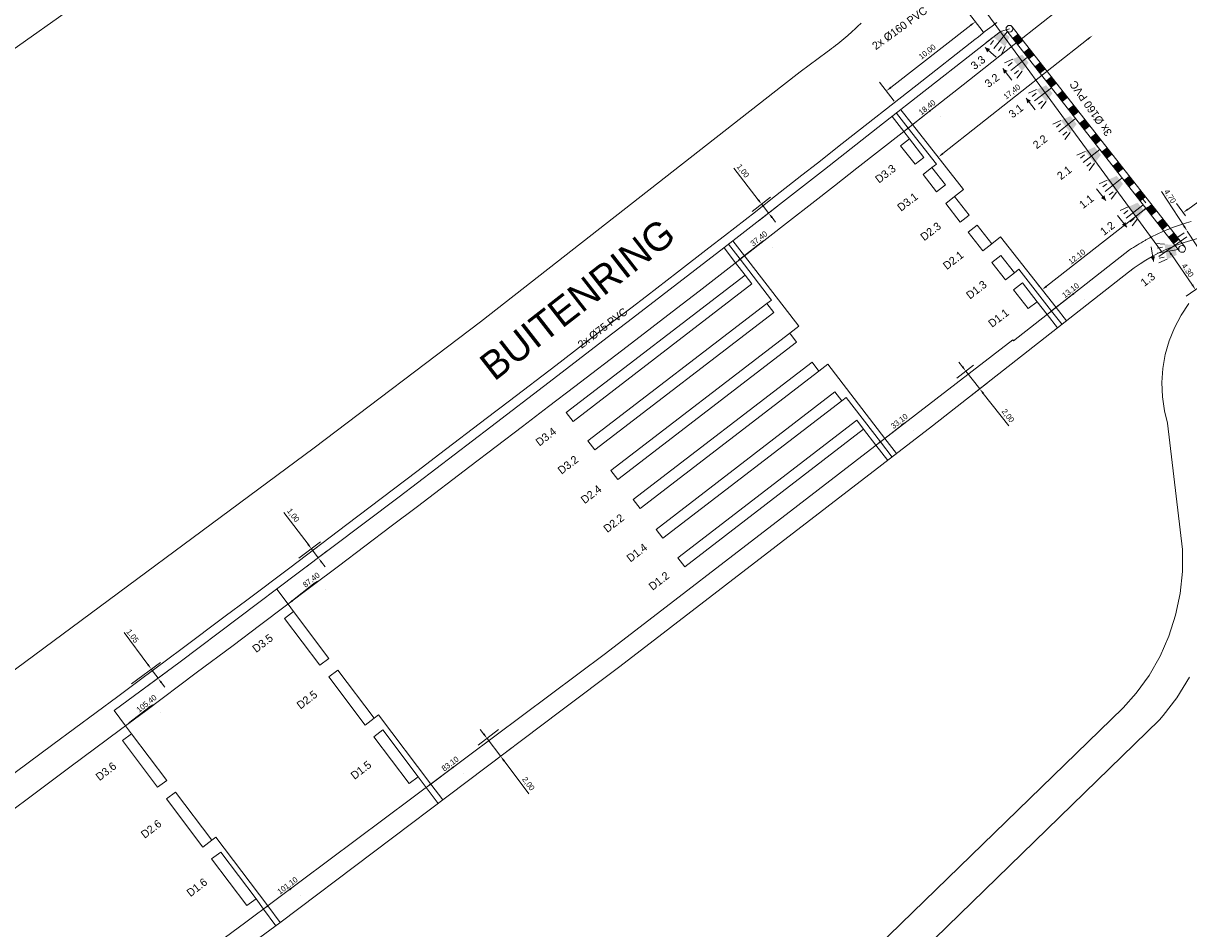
# Model space of a CAD drawing. Header units: metres. Extents: x 145932 to 146586, y 490286 to 490804.
# Tile 8 of 25: x 146156 to 146259, y 490425 to 490505. Entities that reach past the tile are written whole.
import ezdxf
from ezdxf.enums import TextEntityAlignment as Align

# ---------------------------------------------------------------- set-up
doc = ezdxf.new("R2010")
doc.units = ezdxf.units.M
doc.header["$MEASUREMENT"] = 0
for name, color, linetype, lineweight in [('B-WE-IW-VRI_KABEL_DETECTIELUS-G', 13, 'Continuous', 18), ('B-WE-IW-VRI_KABEL_DETECTIELUS-T18', 13, 'Continuous', 18), ('B-WE-IW-VRI_KABEL_SIGNAALKABEL-G', 93, 'Continuous', 18), ('B-WE-IW-VRI_KABEL_SIGNAALKABEL-M', 93, 'Continuous', 18), ('B-WE-IW-VRI_KABELDOORVOER_MANTELBUIS-T18', 254, 'Continuous', 18), ('B-WE-IW-VRI_LANTAARN-G', 254, 'Continuous', 18), ('B-WE-IW-VRI_LANTAARN-T18', 254, 'Continuous', 18), ('B-WE-IW-VRI_OVERIG-G', 254, 'Continuous', 18), ('og-bs-gbkn-verharding', 40, 'Continuous', 9), ('og-bs-greppel', 133, 'greppel', 18), ('og-bs-straatnaam', 8, 'Continuous', 25)]:
    doc.layers.add(name, color=color, linetype=linetype, lineweight=lineweight)
doc.styles.add('I020-1', font='ISO', dxfattribs={"height": 2})
doc.styles.add('ISO-NLCS', font='ISO-NLCS.SHX', dxfattribs={"height": 1.8})
doc.styles.add('nlcs_iso', font='iso-nlcs.shx')
doc.styles.add('rtw_iso', font='iso-rtw.shx')
doc.linetypes.add('greppel', pattern='A,25.5,-0.01,[14,RTW.shx,S=1,R=0,X=0,Y=0],1,[14,RTW.shx,S=1,R=0,X=0,Y=0],1,[14,RTW.shx,S=1,R=0,X=0,Y=0],1,[14,RTW.shx,S=1,R=0,X=0,Y=0],1,[14,RTW.shx,S=1,R=0,X=0,Y=0],0.5,-0.01', length=30.02)
doc.dimstyles.new('NLCS-LGL-500-B', dxfattribs={"dimtxt": 0.7, "dimasz": 1, "dimexe": 1, "dimexo": 1, "dimgap": 0.35, "dimtad": 1, "dimzin": 0, "dimtxsty": 'nlcs_iso', "dimcen": 1, "dimdle": 2, "dimclrd": 256, "dimclre": 8, "dimclrt": 256, "dimaunit": 2, "dimadec": 6, "dimazin": 0, "dimtfac": 1, "dimtmove": 0, "dimatfit": 0, "dimfxl": 1, "dimtolj": 1, "dimtzin": 0, "dimlwd": 18, "dimlwe": 18, "dimarcsym": 0})

# ---------------------------------------------------------------- blocks, each defined once
blk = doc.blocks.new('*D28')
at = {"layer": 'B-WE-IW-VRI_KABEL_SIGNAALKABEL-M', "color": 8, "lineweight": 18}
for p, q in [((146241.02, 490504.69), (146239.7, 490506.38)), ((146233.13, 490498.54), (146231.81, 490500.24))]:
    blk.add_line(p, q, dxfattribs=at)
at = {"layer": 'B-WE-IW-VRI_KABEL_SIGNAALKABEL-M', "lineweight": 18}
blk.add_line((146239.92, 490505.29), (146232.82, 490499.75), dxfattribs=at)
at = {"layer": 'B-WE-IW-VRI_KABEL_SIGNAALKABEL-M'}
for points in [[(146239.87, 490505.35), (146239.97, 490505.22), (146240.32, 490505.59)], [(146232.77, 490499.82), (146232.87, 490499.69), (146232.43, 490499.45)]]:
    blk.add_solid(points, dxfattribs=at)
at = {"layer": 'DEFPOINTS', "color": 0}
for p in [(146241.63, 490503.9), (146232.43, 490499.45), (146233.75, 490497.76)]:
    blk.add_point(p, dxfattribs=at)
at = {"layer": 'B-WE-IW-VRI_KABEL_SIGNAALKABEL-M', "insert": (146236.08, 490502.89), "char_height": 0.5, "attachment_point": 5, "rotation": 37.92, "style": 'nlcs_iso'}
blk.add_mtext('\\A1;10,00', dxfattribs=at)
blk = doc.blocks.new('*D29')
at = {"layer": 'B-WE-IW-VRI_KABEL_SIGNAALKABEL-M', "color": 8, "lineweight": 18}
for p, q in [((146240.17, 490475.15), (146238.69, 490473.98)), ((146241.41, 490473.57), (146239.93, 490472.41))]:
    blk.add_line(p, q, dxfattribs=at)
at = {"layer": 'B-WE-IW-VRI_KABEL_SIGNAALKABEL-M', "lineweight": 18}
for p, q in [((146239.17, 490474.99), (146238.86, 490475.39)), ((146239.48, 490474.6), (146240.71, 490473.03)), ((146241.02, 490472.63), (146243.29, 490469.75))]:
    blk.add_line(p, q, dxfattribs=at)
at = {"layer": 'B-WE-IW-VRI_KABEL_SIGNAALKABEL-M'}
for points in [[(146239.24, 490475.05), (146239.11, 490474.94), (146239.48, 490474.6)], [(146241.09, 490472.69), (146240.96, 490472.58), (146240.71, 490473.03)]]:
    blk.add_solid(points, dxfattribs=at)
at = {"layer": 'DEFPOINTS', "color": 0}
for p in [(146240.96, 490475.76), (146242.19, 490474.19), (146240.71, 490473.03)]:
    blk.add_point(p, dxfattribs=at)
at = {"layer": 'B-WE-IW-VRI_KABEL_SIGNAALKABEL-M', "insert": (146243.19, 490470.63), "char_height": 0.5, "attachment_point": 5, "rotation": 308.1287, "style": 'nlcs_iso'}
blk.add_mtext('\\A1;2,00', dxfattribs=at)
blk = doc.blocks.new('*D33')
at = {"layer": 'B-WE-IW-VRI_KABEL_SIGNAALKABEL-M', "color": 8, "lineweight": 18}
for p, q in [((146198.06, 490442.82), (146196.24, 490441.44)), ((146199.27, 490441.22), (146197.44, 490439.84))]:
    blk.add_line(p, q, dxfattribs=at)
at = {"layer": 'B-WE-IW-VRI_KABEL_SIGNAALKABEL-M', "lineweight": 18}
for p, q in [((146196.73, 490442.44), (146196.43, 490442.84)), ((146197.03, 490442.04), (146198.24, 490440.45)), ((146198.54, 490440.05), (146200.75, 490437.12))]:
    blk.add_line(p, q, dxfattribs=at)
at = {"layer": 'B-WE-IW-VRI_KABEL_SIGNAALKABEL-M'}
for points in [[(146196.8, 490442.49), (146196.67, 490442.39), (146197.03, 490442.04)], [(146198.61, 490440.1), (146198.47, 490440), (146198.24, 490440.45)]]:
    blk.add_solid(points, dxfattribs=at)
at = {"layer": 'DEFPOINTS', "color": 0}
for p in [(146198.86, 490443.42), (146200.07, 490441.83), (146198.24, 490440.45)]:
    blk.add_point(p, dxfattribs=at)
at = {"layer": 'B-WE-IW-VRI_KABEL_SIGNAALKABEL-M', "insert": (146200.67, 490438), "char_height": 0.5, "attachment_point": 5, "rotation": 307.0155, "style": 'nlcs_iso'}
blk.add_mtext('\\A1;2,00', dxfattribs=at)
blk = doc.blocks.new('*D39')
at = {"layer": 'B-WE-IW-VRI_KABEL_SIGNAALKABEL-M', "lineweight": 18}
for p, q in [((146166.97, 490448.59), (146164.86, 490451.44)), ((146167.87, 490447.38), (146167.27, 490448.18)), ((146168.16, 490446.98), (146168.46, 490446.58))]:
    blk.add_line(p, q, dxfattribs=at)
at = {"layer": 'B-WE-IW-VRI_KABEL_SIGNAALKABEL-M', "color": 8, "lineweight": 18}
for p, q in [((146165.52, 490446.89), (146168.08, 490448.78)), ((146166.11, 490446.08), (146168.67, 490447.97))]:
    blk.add_line(p, q, dxfattribs=at)
at = {"layer": 'B-WE-IW-VRI_KABEL_SIGNAALKABEL-M'}
for points in [[(146167.04, 490448.64), (146166.91, 490448.54), (146167.27, 490448.18)], [(146168.23, 490447.03), (146168.1, 490446.93), (146167.87, 490447.38)]]:
    blk.add_solid(points, dxfattribs=at)
at = {"layer": 'DEFPOINTS', "color": 0}
for p in [(146167.27, 490448.18), (146164.71, 490446.29), (146165.31, 490445.49)]:
    blk.add_point(p, dxfattribs=at)
at = {"layer": 'B-WE-IW-VRI_KABEL_SIGNAALKABEL-M', "insert": (146165.61, 490451.12), "char_height": 0.5, "attachment_point": 5, "rotation": 306.4768, "style": 'nlcs_iso'}
blk.add_mtext('\\A1;1.05', dxfattribs=at)
blk = doc.blocks.new('*D40')
at = {"layer": 'B-WE-IW-VRI_KABEL_SIGNAALKABEL-M', "lineweight": 18}
for p, q in [((146181.16, 490459.26), (146179.03, 490462.08)), ((146182.07, 490458.06), (146181.46, 490458.86)), ((146182.37, 490457.66), (146182.67, 490457.26))]:
    blk.add_line(p, q, dxfattribs=at)
at = {"layer": 'B-WE-IW-VRI_KABEL_SIGNAALKABEL-M', "color": 8, "lineweight": 18}
for p, q in [((146180.35, 490458.02), (146182.26, 490459.46)), ((146180.96, 490457.22), (146182.87, 490458.66))]:
    blk.add_line(p, q, dxfattribs=at)
at = {"layer": 'B-WE-IW-VRI_KABEL_SIGNAALKABEL-M'}
for points in [[(146181.23, 490459.31), (146181.1, 490459.21), (146181.46, 490458.86)], [(146182.43, 490457.71), (146182.3, 490457.61), (146182.07, 490458.06)]]:
    blk.add_solid(points, dxfattribs=at)
at = {"layer": 'DEFPOINTS', "color": 0}
for p in [(146179.56, 490457.42), (146182.07, 490458.06), (146180.16, 490456.62)]:
    blk.add_point(p, dxfattribs=at)
at = {"layer": 'B-WE-IW-VRI_KABEL_SIGNAALKABEL-M', "insert": (146179.82, 490461.81), "char_height": 0.5, "attachment_point": 5, "rotation": 307.0155, "style": 'nlcs_iso'}
blk.add_mtext('\\A1;1,00', dxfattribs=at)
blk = doc.blocks.new('*D41')
at = {"layer": 'B-WE-IW-VRI_KABEL_SIGNAALKABEL-M', "lineweight": 18}
for p, q in [((146221.07, 490489.8), (146218.9, 490492.6)), ((146221.99, 490488.62), (146221.38, 490489.41)), ((146222.3, 490488.23), (146222.6, 490487.83))]:
    blk.add_line(p, q, dxfattribs=at)
at = {"layer": 'B-WE-IW-VRI_KABEL_SIGNAALKABEL-M', "color": 8, "lineweight": 18}
for p, q in [((146220.54, 490488.76), (146222.17, 490490.02)), ((146221.16, 490487.97), (146222.78, 490489.23))]:
    blk.add_line(p, q, dxfattribs=at)
at = {"layer": 'B-WE-IW-VRI_KABEL_SIGNAALKABEL-M'}
for points in [[(146221.14, 490489.85), (146221, 490489.75), (146221.38, 490489.41)], [(146222.36, 490488.28), (146222.23, 490488.17), (146221.99, 490488.62)]]:
    blk.add_solid(points, dxfattribs=at)
at = {"layer": 'DEFPOINTS', "color": 0}
for p in [(146221.99, 490488.62), (146219.76, 490488.15), (146220.37, 490487.36)]:
    blk.add_point(p, dxfattribs=at)
at = {"layer": 'B-WE-IW-VRI_KABEL_SIGNAALKABEL-M', "insert": (146219.69, 490492.34), "char_height": 0.5, "attachment_point": 5, "rotation": 307.8827, "style": 'nlcs_iso'}
blk.add_mtext('\\A1;1,00', dxfattribs=at)
blk = doc.blocks.new('*D49')
at = {"layer": 'B-WE-IW-VRI_KABEL_SIGNAALKABEL-M', "color": 8, "lineweight": 18}
for p, q in [((146274.5, 490499.83), (146273.7, 490500.92)), ((146258.95, 490488.38), (146258.16, 490489.46))]:
    blk.add_line(p, q, dxfattribs=at)
at = {"layer": 'B-WE-IW-VRI_KABEL_SIGNAALKABEL-M', "lineweight": 18}
blk.add_line((146259.15, 490488.95), (146273.89, 490499.82), dxfattribs=at)
at = {"layer": 'B-WE-IW-VRI_KABEL_SIGNAALKABEL-M'}
for points in [[(146273.84, 490499.88), (146273.94, 490499.75), (146274.29, 490500.11)], [(146259.1, 490489.02), (146259.2, 490488.89), (146258.75, 490488.66)]]:
    blk.add_solid(points, dxfattribs=at)
at = {"layer": 'DEFPOINTS', "color": 0}
for p in [(146274.29, 490500.11), (146275.09, 490499.03), (146259.55, 490487.57)]:
    blk.add_point(p, dxfattribs=at)
at = {"layer": 'B-WE-IW-VRI_KABEL_SIGNAALKABEL-M', "insert": (146265.01, 490493.78), "char_height": 0.5, "attachment_point": 5, "rotation": 36.391, "style": 'nlcs_iso'}
blk.add_mtext('\\A1;19.30', dxfattribs=at)
blk = doc.blocks.new('*D58')
at = {"layer": 'B-WE-IW-VRI_KABEL_SIGNAALKABEL-M', "color": 8, "lineweight": 18}
for p, q in [((146259.08, 490486.51), (146256.59, 490484.78)), ((146261.51, 490482.99), (146259.02, 490481.26))]:
    blk.add_line(p, q, dxfattribs=at)
at = {"layer": 'B-WE-IW-VRI_KABEL_SIGNAALKABEL-M', "lineweight": 18}
blk.add_line((146257.7, 490484.94), (146259.56, 490482.24), dxfattribs=at)
at = {"layer": 'B-WE-IW-VRI_KABEL_SIGNAALKABEL-M'}
for points in [[(146257.77, 490484.99), (146257.63, 490484.89), (146257.41, 490485.35)], [(146259.63, 490482.29), (146259.49, 490482.2), (146259.84, 490481.83)]]:
    blk.add_solid(points, dxfattribs=at)
at = {"layer": 'DEFPOINTS', "color": 0}
for p in [(146259.91, 490487.07), (146262.34, 490483.55, 0.65), (146259.84, 490481.83)]:
    blk.add_point(p, dxfattribs=at)
at = {"layer": 'B-WE-IW-VRI_KABEL_SIGNAALKABEL-M', "insert": (146259.14, 490483.55), "char_height": 0.5, "attachment_point": 5, "rotation": 304.6319, "style": 'nlcs_iso'}
blk.add_mtext('\\A1;4.30', dxfattribs=at)
blk = doc.blocks.new('*D62')
at = {"layer": 'B-WE-IW-VRI_KABEL_SIGNAALKABEL-M', "lineweight": 18}
for p, q in [((146258.83, 490487.45), (146256.82, 490490.54)), ((146261.65, 490483.1), (146259.1, 490487.03)), ((146261.92, 490482.68), (146262.19, 490482.26))]:
    blk.add_line(p, q, dxfattribs=at)
at = {"layer": 'B-WE-IW-VRI_KABEL_SIGNAALKABEL-M', "color": 8, "lineweight": 18}
for p, q in [((146258.84, 490486.86), (146258.26, 490486.48)), ((146261.38, 490482.93), (146260.81, 490482.55))]:
    blk.add_line(p, q, dxfattribs=at)
at = {"layer": 'B-WE-IW-VRI_KABEL_SIGNAALKABEL-M'}
for points in [[(146258.9, 490487.49), (146258.76, 490487.4), (146259.1, 490487.03)], [(146261.99, 490482.72), (146261.85, 490482.63), (146261.65, 490483.1)]]:
    blk.add_solid(points, dxfattribs=at)
at = {"layer": 'DEFPOINTS', "color": 0}
for p in [(146259.68, 490487.4), (146261.65, 490483.1), (146262.22, 490483.47, 0.6)]:
    blk.add_point(p, dxfattribs=at)
at = {"layer": 'B-WE-IW-VRI_KABEL_SIGNAALKABEL-M', "insert": (146257.58, 490490.11), "char_height": 0.5, "attachment_point": 5, "rotation": 302.9625, "style": 'nlcs_iso'}
blk.add_mtext('\\A1;4.70', dxfattribs=at)
blk = doc.blocks.new('*D70')
at = {"layer": 'B-WE-IW-VRI_KABEL_SIGNAALKABEL-M', "color": 8, "lineweight": 18}
for p, q in [((146255.43, 490489.54), (146255.06, 490490.01)), ((146245.99, 490482.14), (146245.62, 490482.61))]:
    blk.add_line(p, q, dxfattribs=at)
at = {"layer": 'B-WE-IW-VRI_KABEL_SIGNAALKABEL-M', "lineweight": 18}
blk.add_line((146246.63, 490482.13), (146255.29, 490488.92), dxfattribs=at)
at = {"layer": 'B-WE-IW-VRI_KABEL_SIGNAALKABEL-M'}
for points in [[(146255.23, 490488.98), (146255.34, 490488.85), (146255.68, 490489.22)], [(146246.58, 490482.2), (146246.68, 490482.06), (146246.23, 490481.82)]]:
    blk.add_solid(points, dxfattribs=at)
at = {"layer": 'DEFPOINTS', "color": 0}
for p in [(146255.68, 490489.22), (146256.05, 490488.76), (146246.6, 490481.35)]:
    blk.add_point(p, dxfattribs=at)
at = {"layer": 'B-WE-IW-VRI_KABEL_SIGNAALKABEL-M', "insert": (146249.32, 490484.75), "char_height": 0.5, "attachment_point": 5, "rotation": 38.0889, "style": 'nlcs_iso'}
blk.add_mtext('\\A1;12.10', dxfattribs=at)
blk = doc.blocks.new('V_MAST')
blk.add_circle((0, 0), 0.3)
blk = doc.blocks.new('*D74')
at = {"layer": 'B-WE-IW-VRI_KABEL_SIGNAALKABEL-M', "lineweight": 18}
blk.add_line((146250.32, 490504.06), (146237.44, 490493.9), dxfattribs=at)
at = {"layer": 'B-WE-IW-VRI_KABEL_SIGNAALKABEL-M'}
for points in [[(146250.27, 490504.13), (146250.37, 490504), (146250.71, 490504.37)], [(146237.39, 490493.97), (146237.49, 490493.84), (146237.05, 490493.59)]]:
    blk.add_solid(points, dxfattribs=at)
at = {"layer": 'DEFPOINTS', "color": 0}
for p in [(146250.71, 490504.37), (146237.05, 490493.59), (146237.05, 490493.59)]:
    blk.add_point(p, dxfattribs=at)
at = {"layer": 'B-WE-IW-VRI_KABEL_SIGNAALKABEL-M', "insert": (146243.59, 490499.35), "char_height": 0.5, "attachment_point": 5, "rotation": 38.2657, "style": 'nlcs_iso'}
blk.add_mtext('\\A1;17,40', dxfattribs=at)
blk = doc.blocks.new('*D80')
at = {"layer": 'B-WE-IW-VRI_KABEL_SIGNAALKABEL-M', "lineweight": 18}
blk.add_line((146234.36, 490496.16), (146236.24, 490497.64), dxfattribs=at)
at = {"layer": 'B-WE-IW-VRI_KABEL_SIGNAALKABEL-M', "color": 8, "lineweight": 18}
for p, q in [((146237.25, 490497.16), (146237.25, 490497.16)), ((146234.59, 490495.06), (146234.59, 490495.06))]:
    blk.add_line(p, q, dxfattribs=at)
at = {"layer": 'B-WE-IW-VRI_KABEL_SIGNAALKABEL-M'}
for points in [[(146236.19, 490497.7), (146236.29, 490497.57), (146236.64, 490497.95)], [(146234.31, 490496.22), (146234.41, 490496.09), (146233.97, 490495.85)]]:
    blk.add_solid(points, dxfattribs=at)
at = {"layer": 'DEFPOINTS', "color": 0}
for p in [(146236.64, 490497.95), (146236.64, 490497.95), (146233.97, 490495.85)]:
    blk.add_point(p, dxfattribs=at)
at = {"layer": 'B-WE-IW-VRI_KABEL_SIGNAALKABEL-M', "insert": (146236.04, 490497.99), "char_height": 0.5, "attachment_point": 5, "rotation": 38.1785, "style": 'nlcs_iso'}
blk.add_mtext('\\A1;18.40', dxfattribs=at)
blk = doc.blocks.new('*D81')
at = {"layer": 'B-WE-IW-VRI_KABEL_SIGNAALKABEL-M', "lineweight": 18}
blk.add_line((146219.45, 490484.53), (146221.33, 490486.01), dxfattribs=at)
at = {"layer": 'B-WE-IW-VRI_KABEL_SIGNAALKABEL-M', "color": 8, "lineweight": 18}
for p, q in [((146222.35, 490485.53), (146222.35, 490485.53)), ((146219.68, 490483.43), (146219.68, 490483.43))]:
    blk.add_line(p, q, dxfattribs=at)
at = {"layer": 'B-WE-IW-VRI_KABEL_SIGNAALKABEL-M'}
for points in [[(146221.28, 490486.07), (146221.39, 490485.94), (146221.73, 490486.31)], [(146219.4, 490484.59), (146219.51, 490484.46), (146219.06, 490484.22)]]:
    blk.add_solid(points, dxfattribs=at)
at = {"layer": 'DEFPOINTS', "color": 0}
for p in [(146221.73, 490486.31), (146221.73, 490486.31), (146219.06, 490484.22)]:
    blk.add_point(p, dxfattribs=at)
at = {"layer": 'B-WE-IW-VRI_KABEL_SIGNAALKABEL-M', "insert": (146221.13, 490486.36), "char_height": 0.5, "attachment_point": 5, "rotation": 38.1785, "style": 'nlcs_iso'}
blk.add_mtext('\\A1;37.40', dxfattribs=at)
blk = doc.blocks.new('*D82')
at = {"layer": 'B-WE-IW-VRI_KABEL_SIGNAALKABEL-M', "lineweight": 18}
blk.add_line((146179.78, 490454.26), (146181.66, 490455.74), dxfattribs=at)
at = {"layer": 'B-WE-IW-VRI_KABEL_SIGNAALKABEL-M', "color": 8, "lineweight": 18}
for p, q in [((146182.67, 490455.26), (146182.67, 490455.26)), ((146180.01, 490453.16), (146180.01, 490453.16))]:
    blk.add_line(p, q, dxfattribs=at)
at = {"layer": 'B-WE-IW-VRI_KABEL_SIGNAALKABEL-M'}
for points in [[(146181.61, 490455.8), (146181.71, 490455.67), (146182.05, 490456.05)], [(146179.73, 490454.32), (146179.83, 490454.19), (146179.39, 490453.95)]]:
    blk.add_solid(points, dxfattribs=at)
at = {"layer": 'DEFPOINTS', "color": 0}
for p in [(146182.05, 490456.05), (146182.05, 490456.05), (146179.39, 490453.95)]:
    blk.add_point(p, dxfattribs=at)
at = {"layer": 'B-WE-IW-VRI_KABEL_SIGNAALKABEL-M', "insert": (146181.45, 490456.09), "char_height": 0.5, "attachment_point": 5, "rotation": 38.1785, "style": 'nlcs_iso'}
blk.add_mtext('\\A1;87.40', dxfattribs=at)
blk = doc.blocks.new('*D83')
at = {"layer": 'B-WE-IW-VRI_KABEL_SIGNAALKABEL-M', "lineweight": 18}
blk.add_line((146165.38, 490443.47), (146167.06, 490444.78), dxfattribs=at)
at = {"layer": 'B-WE-IW-VRI_KABEL_SIGNAALKABEL-M', "color": 8, "lineweight": 18}
for p, q in [((146168.07, 490444.31), (146168.07, 490444.31)), ((146165.61, 490442.37), (146165.61, 490442.37))]:
    blk.add_line(p, q, dxfattribs=at)
at = {"layer": 'B-WE-IW-VRI_KABEL_SIGNAALKABEL-M'}
for points in [[(146167.01, 490444.85), (146167.11, 490444.72), (146167.45, 490445.09)], [(146165.33, 490443.53), (146165.43, 490443.4), (146164.99, 490443.16)]]:
    blk.add_solid(points, dxfattribs=at)
at = {"layer": 'DEFPOINTS', "color": 0}
for p in [(146167.45, 490445.09), (146167.45, 490445.09), (146164.99, 490443.16)]:
    blk.add_point(p, dxfattribs=at)
at = {"layer": 'B-WE-IW-VRI_KABEL_SIGNAALKABEL-M', "insert": (146166.84, 490445.13), "char_height": 0.5, "attachment_point": 5, "rotation": 38.1767, "style": 'nlcs_iso'}
blk.add_mtext('\\A1;105.40', dxfattribs=at)
blk = doc.blocks.new('*D84')
at = {"layer": 'B-WE-IW-VRI_KABEL_SIGNAALKABEL-M', "lineweight": 18}
blk.add_line((146247.08, 490479.94), (146248.96, 490481.42), dxfattribs=at)
at = {"layer": 'B-WE-IW-VRI_KABEL_SIGNAALKABEL-M', "color": 8, "lineweight": 18}
for p, q in [((146249.97, 490480.94), (146249.97, 490480.94)), ((146247.3, 490478.84), (146247.3, 490478.84))]:
    blk.add_line(p, q, dxfattribs=at)
at = {"layer": 'B-WE-IW-VRI_KABEL_SIGNAALKABEL-M'}
for points in [[(146248.91, 490481.48), (146249.01, 490481.35), (146249.35, 490481.73)], [(146247.03, 490480), (146247.13, 490479.87), (146246.68, 490479.63)]]:
    blk.add_solid(points, dxfattribs=at)
at = {"layer": 'DEFPOINTS', "color": 0}
for p in [(146249.35, 490481.73), (146249.35, 490481.73), (146246.68, 490479.63)]:
    blk.add_point(p, dxfattribs=at)
at = {"layer": 'B-WE-IW-VRI_KABEL_SIGNAALKABEL-M', "insert": (146248.76, 490481.77), "char_height": 0.5, "attachment_point": 5, "rotation": 38.1785, "style": 'nlcs_iso'}
blk.add_mtext('\\A1;13.10', dxfattribs=at)
blk = doc.blocks.new('*D85')
at = {"layer": 'B-WE-IW-VRI_KABEL_SIGNAALKABEL-M', "lineweight": 18}
blk.add_line((146231.9, 490468.34), (146233.79, 490469.82), dxfattribs=at)
at = {"layer": 'B-WE-IW-VRI_KABEL_SIGNAALKABEL-M', "color": 8, "lineweight": 18}
for p, q in [((146234.8, 490469.34), (146234.8, 490469.34)), ((146232.13, 490467.25), (146232.13, 490467.25))]:
    blk.add_line(p, q, dxfattribs=at)
at = {"layer": 'B-WE-IW-VRI_KABEL_SIGNAALKABEL-M'}
for points in [[(146233.73, 490469.89), (146233.84, 490469.75), (146234.18, 490470.13)], [(146231.85, 490468.41), (146231.96, 490468.28), (146231.51, 490468.03)]]:
    blk.add_solid(points, dxfattribs=at)
at = {"layer": 'DEFPOINTS', "color": 0}
for p in [(146234.18, 490470.13), (146234.18, 490470.13), (146231.51, 490468.03)]:
    blk.add_point(p, dxfattribs=at)
at = {"layer": 'B-WE-IW-VRI_KABEL_SIGNAALKABEL-M', "insert": (146233.58, 490470.17), "char_height": 0.5, "attachment_point": 5, "rotation": 38.1785, "style": 'nlcs_iso'}
blk.add_mtext('\\A1;33.10', dxfattribs=at)
blk = doc.blocks.new('*D86')
at = {"layer": 'B-WE-IW-VRI_KABEL_SIGNAALKABEL-M', "lineweight": 18}
blk.add_line((146192.04, 490437.99), (146193.96, 490439.43), dxfattribs=at)
at = {"layer": 'B-WE-IW-VRI_KABEL_SIGNAALKABEL-M', "color": 8, "lineweight": 18}
for p, q in [((146194.96, 490438.92), (146194.96, 490438.92)), ((146192.24, 490436.89), (146192.24, 490436.89))]:
    blk.add_line(p, q, dxfattribs=at)
at = {"layer": 'B-WE-IW-VRI_KABEL_SIGNAALKABEL-M'}
for points in [[(146193.91, 490439.49), (146194.01, 490439.36), (146194.36, 490439.73)], [(146192, 490438.06), (146192.09, 490437.93), (146191.64, 490437.69)]]:
    blk.add_solid(points, dxfattribs=at)
at = {"layer": 'DEFPOINTS', "color": 0}
for p in [(146194.36, 490439.73), (146194.36, 490439.73), (146191.64, 490437.69)]:
    blk.add_point(p, dxfattribs=at)
at = {"layer": 'B-WE-IW-VRI_KABEL_SIGNAALKABEL-M', "insert": (146193.76, 490439.79), "char_height": 0.5, "attachment_point": 5, "rotation": 36.7813, "style": 'nlcs_iso'}
blk.add_mtext('\\A1;83.10', dxfattribs=at)
blk = doc.blocks.new('*D87')
at = {"layer": 'B-WE-IW-VRI_KABEL_SIGNAALKABEL-M', "lineweight": 18}
blk.add_line((146177.62, 490427.21), (146179.53, 490428.64), dxfattribs=at)
at = {"layer": 'B-WE-IW-VRI_KABEL_SIGNAALKABEL-M', "color": 8, "lineweight": 18}
for p, q in [((146180.53, 490428.14), (146180.53, 490428.14)), ((146177.81, 490426.11), (146177.81, 490426.11))]:
    blk.add_line(p, q, dxfattribs=at)
at = {"layer": 'B-WE-IW-VRI_KABEL_SIGNAALKABEL-M'}
for points in [[(146179.48, 490428.71), (146179.58, 490428.57), (146179.93, 490428.94)], [(146177.57, 490427.27), (146177.67, 490427.14), (146177.22, 490426.91)]]:
    blk.add_solid(points, dxfattribs=at)
at = {"layer": 'DEFPOINTS', "color": 0}
for p in [(146179.93, 490428.94), (146179.93, 490428.94), (146177.22, 490426.91)]:
    blk.add_point(p, dxfattribs=at)
at = {"layer": 'B-WE-IW-VRI_KABEL_SIGNAALKABEL-M', "insert": (146179.34, 490428.99), "char_height": 0.5, "attachment_point": 5, "rotation": 36.8031, "style": 'nlcs_iso'}
blk.add_mtext('\\A1;101.10', dxfattribs=at)
blk = doc.blocks.new('V_30LNT')
at = {"layer": 'B-WE-IW-VRI_LANTAARN-G'}
for p, q in [((0.3, 0), (1.975, 0)), ((1.3, 0.6), (1.979, 0.769)), ((1.5, 0.4), (1.9, 0.4)), ((1.3, -0.6), (1.979, -0.769)), ((1.5, -0.4), (1.9, -0.4))]:
    blk.add_line(p, q, dxfattribs=at)
blk.add_solid([(0.5, 0.4), (0.5, -0.4), (1.3, 0.6), (1.3, -0.6)], dxfattribs=at)
at = {"layer": 'B-WE-IW-VRI_LANTAARN-T18', "style": 'I020-1'}
blk.add_attdef('LNT', text='', height=1, dxfattribs=at).set_placement((3.534, -0.001), align=Align.MIDDLE)

msp = doc.modelspace()

# ---------------------------------------------------------------- linework, layer by layer
at = {"layer": 'B-WE-IW-VRI_KABEL_DETECTIELUS-G', "ltscale": 4}
for points in [[(146233.969, 490495.849), (146234.472, 490495.206)], [(146238.476, 490490.099), (146239.263, 490490.716), (146239.263, 490490.716), (146234.755, 490496.467)], [(146219.061, 490484.218), (146219.901, 490483.126)], [(146230.415, 490469.456), (146231.511, 490468.032)], [(146231.511, 490468.032), (146232.549, 490466.682)], [(146179.887, 490453.286), (146179.387, 490453.95)], [(146187.023, 490443.825), (146187.422, 490444.126), (146192.044, 490437.993)], [(146190.935, 490438.634), (146191.644, 490437.694)], [(146176.559, 490427.803), (146177.215, 490426.906)]]:
    msp.add_lwpolyline(points, dxfattribs=at)
at = {"layer": 'B-WE-IW-VRI_KABEL_DETECTIELUS-G', "ltscale": 6}
for points in [[(146234.362, 490496.158), (146236.865, 490492.965), (146236.865, 490492.965), (146236.471, 490492.656)], [(146219.457, 490484.524), (146222.235, 490480.912), (146222.235, 490480.912), (146221.838, 490480.607)], [(146219.852, 490484.83), (146224.658, 490478.581), (146224.658, 490478.581), (146223.865, 490477.972)], [(146226.456, 490474.603), (146227.249, 490475.213), (146227.249, 490475.213), (146232.303, 490468.643)], [(146228.481, 490471.97), (146228.878, 490472.275), (146231.907, 490468.337)], [(146232.303, 490468.643), (146233.342, 490467.291)], [(146231.907, 490468.337), (146232.945, 490466.987)], [(146172.637, 490433.004), (146172.997, 490433.269), (146177.592, 490427.19)]]:
    msp.add_lwpolyline(points, dxfattribs=at)
at = {"layer": 'B-WE-IW-VRI_KABEL_DETECTIELUS-G', "flags": 128}
for points in [[(146234.472, 490495.206), (146233.686, 490494.589), (146234.975, 490492.945), (146235.762, 490493.562)], [(146236.471, 490492.656), (146235.684, 490492.04), (146236.887, 490490.505), (146237.674, 490491.122)], [(146238.476, 490490.099), (146237.689, 490489.482), (146238.985, 490487.829), (146239.772, 490488.446)], [(146240.481, 490487.541), (146239.694, 490486.924), (146240.99, 490485.271), (146241.777, 490485.888)], [(146242.579, 490484.865), (146241.792, 490484.248), (146242.995, 490482.713), (146243.782, 490483.33)], [(146219.901, 490483.126), (146204.045, 490470.937), (146204.655, 490470.145), (146220.51, 490482.334)], [(146244.491, 490482.425), (146243.704, 490481.808), (146245.006, 490480.147), (146245.793, 490480.764)], [(146221.838, 490480.607), (146205.98, 490468.422), (146206.59, 490467.63), (146222.448, 490479.814)], [(146223.865, 490477.972), (146208.007, 490465.787), (146208.616, 490464.995), (146224.475, 490477.179)], [(146225.847, 490475.396), (146209.988, 490463.211), (146210.598, 490462.419), (146226.456, 490474.603)], [(146227.872, 490472.763), (146212.014, 490460.577), (146212.624, 490459.784), (146228.481, 490471.97)], [(146229.806, 490470.249), (146213.951, 490458.058), (146214.561, 490457.266), (146230.415, 490469.456)], [(146179.887, 490453.286), (146179.089, 490452.684), (146182.22, 490448.532), (146183.019, 490449.134)], [(146183.801, 490448.096), (146183.003, 490447.494), (146186.224, 490443.222), (146187.022, 490443.824)], [(146187.805, 490442.786), (146187.006, 490442.184), (146190.136, 490438.032), (146190.935, 490438.634)], [(146165.51, 490442.456), (146164.703, 490441.865), (146167.829, 490437.719), (146168.634, 490438.314)], [(146169.416, 490437.276), (146168.612, 490436.681), (146171.833, 490432.41), (146172.637, 490433.004)], [(146173.42, 490431.966), (146172.615, 490431.372), (146175.752, 490427.212), (146176.559, 490427.803)]]:
    msp.add_lwpolyline(points, close=True, dxfattribs=at)
at = {"layer": 'B-WE-IW-VRI_KABEL_DETECTIELUS-G', "ltscale": 4, "flags": 128}
for points in [[(146241.777, 490485.888), (146242.564, 490486.505), (146247.471, 490480.244)], [(146245.793, 490480.764), (146246.683, 490479.628)]]:
    msp.add_lwpolyline(points, dxfattribs=at)
at = {"layer": 'B-WE-IW-VRI_KABEL_DETECTIELUS-G', "ltscale": 6, "flags": 128}
for points in [[(146243.782, 490483.33), (146244.175, 490483.639), (146247.077, 490479.936)], [(146165.51, 490442.456), (146164.991, 490443.159)]]:
    msp.add_lwpolyline(points, dxfattribs=at)
at = {"layer": 'B-WE-IW-VRI_KABEL_SIGNAALKABEL-G', "ltscale": 0.1, "flags": 128}
for points in [[(146256.836, 490485.21), (146234.041, 490516.327), (146234.121, 490516.595), (146234.552, 490518.338), (146234.799, 490519.75), (146234.679, 490521.075), (146234.323, 490523.618), (146234.22, 490525.251), (146234.016, 490526.764), (146233.788, 490527.92), (146233.498, 490529.073), (146249.979, 490541.405)], [(146242.545, 490504.718), (146243.342, 490504.965)], [(146164.991, 490443.159), (146163.989, 490444.514), (146169.819, 490448.825), (146180.157, 490456.619), (146189.235, 490463.464), (146189.238, 490463.466), (146197.377, 490469.653), (146202.53, 490473.617), (146207.675, 490477.574), (146209.934, 490479.311), (146218.033, 490485.541), (146226.957, 490492.484), (146232.102, 490496.522), (146239.955, 490502.685), (146242.545, 490504.718)], [(146234.755, 490496.467), (146233.718, 490497.79)], [(146232.931, 490497.172), (146233.969, 490495.849)], [(146233.325, 490497.481), (146234.362, 490496.158)], [(146218.04, 490485.546), (146219.061, 490484.218)], [(146218.434, 490485.853), (146219.457, 490484.524)], [(146218.829, 490486.16), (146219.852, 490484.83)], [(146247.471, 490480.244), (146248.399, 490479.06)], [(146246.683, 490479.628), (146247.613, 490478.442)], [(146247.077, 490479.936), (146248.006, 490478.751)], [(146179.387, 490453.95), (146178.383, 490455.282)], [(146191.644, 490437.694), (146192.711, 490436.279)], [(146192.044, 490437.993), (146193.11, 490436.58)], [(146177.215, 490426.906), (146178.301, 490425.422)], [(146177.592, 490427.19), (146178.705, 490425.718)]]:
    msp.add_lwpolyline(points, dxfattribs=at)
msp.add_lwpolyline([(146267.534, 490480.525), (146263.101, 490486.798, 0.1560845), (146253.903, 490483.38), (146236.534, 490469.747), (146208.818, 490448.429), (146203.588, 490444.48), (146178.661, 490425.686), (146141.658, 490398.594), (146141.658, 490398.594), (146082.202, 490357.802), (146072.29, 490353.918), (146059.995, 490345.988), (146057.716, 490349.267), (146057.549, 490349.158), (146037.521, 490336.054), (146003.937, 490314.245), (146003.277, 490313.83)], format="xyb", dxfattribs=at)
at = {"layer": 'B-WE-IW-VRI_OVERIG-G'}
for p, q in [((146243.106, 490504.78), (146258.408, 490485.256)), ((146258.88, 490485.627), (146243.578, 490505.15)), ((146241.177, 490503.308), (146242.158, 490502.447)), ((146242.75, 490501.436), (146243.563, 490500.413)), ((146244.822, 490498.807), (146245.62, 490497.773)), ((146251.878, 490489.74), (146251.067, 490490.764)), ((146253.738, 490487.368), (146252.927, 490488.392)), ((146256.118, 490484.341), (146255.895, 490485.628))]:
    msp.add_line(p, q, dxfattribs=at)
for points in [[(146241.159, 490503.323, 0, 0.394, 0), (146241.498, 490503.026, 0.394, 0.394, 0)], [(146242.736, 490501.454, 0, 0.394, 0), (146243.017, 490501.101, 0.394, 0.394, 0)], [(146244.808, 490498.825, 0, 0.394, 0), (146245.083, 490498.469, 0.394, 0.394, 0)], [(146251.893, 490489.722, 0, 0.394, 0), (146251.613, 490490.075, 0.394, 0.394, 0)], [(146253.752, 490487.35, 0, 0.394, 0), (146253.472, 490487.703, 0.394, 0.394, 0)], [(146256.122, 490484.318, 0, 0.394, 0), (146256.045, 490484.762, 0.394, 0.394, 0)]]:
    msp.add_lwpolyline(points, format="xyseb", dxfattribs=at)
for points in [[(146244.569, 490503.886), (146244.096, 490503.516), (146244.075, 490504.516), (146243.603, 490504.146)], [(146245.556, 490502.627), (146245.083, 490502.257), (146245.062, 490503.257), (146244.59, 490502.886)], [(146246.543, 490501.368), (146246.071, 490500.997), (146246.049, 490501.997), (146245.577, 490501.627)], [(146247.53, 490500.108), (146247.058, 490499.738), (146247.036, 490500.738), (146246.564, 490500.368)], [(146248.517, 490498.849), (146248.045, 490498.479), (146248.023, 490499.479), (146247.551, 490499.109)], [(146249.504, 490497.59), (146249.032, 490497.22), (146249.01, 490498.219), (146248.538, 490497.849)], [(146250.491, 490496.33), (146250.019, 490495.96), (146249.997, 490496.96), (146249.525, 490496.59)], [(146251.478, 490495.071), (146251.006, 490494.701), (146250.984, 490495.701), (146250.512, 490495.331)], [(146252.465, 490493.812), (146251.993, 490493.442), (146251.971, 490494.442), (146251.499, 490494.071)], [(146253.452, 490492.553), (146252.98, 490492.182), (146252.958, 490493.182), (146252.486, 490492.812)], [(146254.439, 490491.293), (146253.967, 490490.923), (146253.945, 490491.923), (146253.473, 490491.553)], [(146255.426, 490490.034), (146254.954, 490489.664), (146254.932, 490490.664), (146254.46, 490490.294)], [(146256.413, 490488.775), (146255.941, 490488.405), (146255.919, 490489.404), (146255.447, 490489.034)], [(146257.4, 490487.515), (146256.928, 490487.145), (146256.906, 490488.145), (146256.434, 490487.775)], [(146258.387, 490486.256), (146257.915, 490485.886), (146257.893, 490486.886), (146257.421, 490486.516)]]:
    msp.add_solid(points, dxfattribs=at)
at = {"layer": 'og-bs-gbkn-verharding'}
for points in [[(146243.773, 490503.576), (146244.113, 490503.845), (146247.714, 490506.677)], [(146230.202, 490505.473), (146229.868, 490505.152), (146229.699, 490504.993), (146229.356, 490504.68), (146229.009, 490504.373), (146228.656, 490504.072), (146228.478, 490503.924), (146228.298, 490503.777), (146228.118, 490503.632), (146227.935, 490503.488), (146227.752, 490503.346), (146227.568, 490503.206), (146227.382, 490503.067), (146227.195, 490502.93), (146224.784, 490501.143), (146223.323, 490500)], [(146242.228, 490505.515), (146241.819, 490505.209), (146241.2, 490504.738), (146240.587, 490504.261), (146240.282, 490504.02), (146235.16, 490500)], [(146239.244, 490500), (146239.795, 490500.434), (146241.785, 490502.004), (146243.773, 490503.576)], [(146223.323, 490500), (146196.451, 490478.981), (146181.72, 490467.8), (146154.43, 490447.6), (146090.85, 490402.23), (146055.26, 490378.23)], [(146235.16, 490500), (146228.511, 490494.781), (146226.324, 490493.056), (146224.951, 490491.976), (146222.202, 490489.821), (146220.825, 490488.746), (146218.068, 490486.601), (146216.688, 490485.531), (146213.924, 490483.395), (146211.155, 490481.266), (146209.768, 490480.203), (146208.381, 490479.143), (146205.602, 490477.026), (146203.121, 490475.119), (146199.017, 490471.974), (146196.963, 490470.404), (146192.852, 490467.269), (146190.795, 490465.703), (146186.676, 490462.578), (146184.615, 490461.017), (146179.537, 490457.178), (146175.732, 490454.311), (146173.828, 490452.88), (146170.017, 490450.023), (146166.2, 490447.172), (146164.29, 490445.749), (146160.467, 490442.908), (146158.553, 490441.49), (146152.97, 490437.402)], [(146153.65, 490434.733), (146157.803, 490437.811), (146160.048, 490439.479), (146164.534, 490442.818), (146166.775, 490444.491), (146171.254, 490447.84), (146174.521, 490450.29), (146176.859, 490452.046), (146181.53, 490455.563), (146183.864, 490457.324), (146188.529, 490460.851), (146190.859, 490462.616), (146195.516, 490466.152), (146197.843, 490467.923), (146200.168, 490469.695), (146202.492, 490471.469), (146204.815, 490473.244), (146209.458, 490476.799), (146213.817, 490480.159), (146215.823, 490481.709), (146219.831, 490484.814), (146221.833, 490486.369), (146223.833, 490487.926), (146225.833, 490489.484), (146227.831, 490491.043), (146229.828, 490492.604), (146231.824, 490494.167), (146233.819, 490495.731), (146235.812, 490497.297), (146239.244, 490500)], [(146256.986, 490487.006), (146257.289, 490487.135), (146257.462, 490487.206), (146257.635, 490487.274), (146257.809, 490487.341), (146257.984, 490487.406), (146258.159, 490487.469), (146258.336, 490487.53), (146258.69, 490487.647), (146259.046, 490487.756), (146259.452, 490487.87)], [(146256.986, 490487.006), (146256.946, 490486.989), (146256.776, 490486.913), (146256.607, 490486.835), (146256.438, 490486.755), (146256.271, 490486.674), (146256.104, 490486.591), (146255.938, 490486.505), (146255.773, 490486.419), (146255.609, 490486.33), (146255.446, 490486.24), (146255.363, 490486.193), (146255.19, 490486.095), (146255.017, 490485.995), (146254.846, 490485.893), (146254.676, 490485.79), (146254.507, 490485.685), (146254.339, 490485.578), (146254.172, 490485.47), (146253.99, 490485.349), (146243.695, 490477.288), (146243.63, 490477.376), (146224.573, 490462.683), (146207.546, 490449.582), (146175.642, 490425.731), (146143.665, 490402.146)], [(146259.256, 490480.603), (146258.557, 490479.561), (146257.971, 490478.451), (146257.504, 490477.287), (146257.161, 490476.08), (146256.946, 490474.843), (146256.862, 490473.591), (146256.909, 490472.337), (146257.087, 490471.095), (146257.36, 490469.99), (146258.67, 490458.78), (146258.676, 490456.826), (146258.477, 490454.882), (146258.077, 490452.97), (146257.479, 490451.11), (146256.689, 490449.323), (146255.717, 490447.628), (146254.574, 490446.044), (146253.43, 490444.75), (146186, 490379.21), (146181.725, 490374.109), (146178.31, 490369.09), (146171.16, 490357.41), (146171.039, 490357.219)], [(146256.967, 490444.074), (146258.185, 490445.647), (146259.311, 490447.463)], [(146175, 490357.56), (146181.06, 490367.69), (146181.799, 490368.918), (146184.677, 490373.04), (146187.97, 490376.84), (146256.63, 490443.68), (146256.967, 490444.074)]]:
    msp.add_lwpolyline(points, dxfattribs=at)
at = {"layer": 'og-bs-greppel'}
msp.add_line((146150.605, 490500), (146185.9, 490524.97), dxfattribs=at)

# ---------------------------------------------------------------- block references
at = {"layer": 'B-WE-IW-VRI_LANTAARN-G'}
ref = msp.add_blockref('V_30LNT', (146243.342, 490504.965), dxfattribs=dict(at, xscale=1.12685134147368, yscale=1.12685134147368, zscale=1.12685134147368, rotation=231.7744617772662))
ref.add_attrib('LNT', '3.3', dxfattribs={"layer": 'B-WE-IW-VRI_LANTAARN-T18', "height": 0.7, "rotation": 37.64571, "style": 'ISO-NLCS'}).set_placement((146240.552, 490501.967), align=Align.MIDDLE)
ref = msp.add_blockref('V_30LNT', (146245.201, 490502.655), dxfattribs=dict(at, xscale=1.12685134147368, yscale=1.12685134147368, zscale=1.12685134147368, rotation=218.3915066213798))
ref.add_attrib('LNT', '3.2', dxfattribs={"layer": 'B-WE-IW-VRI_LANTAARN-T18', "height": 0.7, "rotation": 37.64571, "style": 'ISO-NLCS'}).set_placement((146241.792, 490500.385), align=Align.MIDDLE)
ref = msp.add_blockref('V_30LNT', (146247.322, 490499.948), dxfattribs=dict(at, xscale=1.12685134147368, yscale=1.12685134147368, zscale=1.12685134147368, rotation=218.3915066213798))
ref.add_attrib('LNT', '3.1', dxfattribs={"layer": 'B-WE-IW-VRI_LANTAARN-T18', "height": 0.7, "rotation": 37.64571, "style": 'ISO-NLCS'}).set_placement((146243.914, 490497.678), align=Align.MIDDLE)
ref = msp.add_blockref('V_30LNT', (146249.463, 490497.217), dxfattribs=dict(at, xscale=1.12685134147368, yscale=1.12685134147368, zscale=1.12685134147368, rotation=218.3915066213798))
ref.add_attrib('LNT', '2.2', dxfattribs={"layer": 'B-WE-IW-VRI_LANTAARN-T18', "height": 0.7, "rotation": 37.64571, "style": 'ISO-NLCS'}).set_placement((146246.055, 490494.947), align=Align.MIDDLE)
ref = msp.add_blockref('V_30LNT', (146251.612, 490494.475), dxfattribs=dict(at, xscale=1.12685134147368, yscale=1.12685134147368, zscale=1.12685134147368, rotation=218.3915066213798))
ref.add_attrib('LNT', '2.1', dxfattribs={"layer": 'B-WE-IW-VRI_LANTAARN-T18', "height": 0.7, "rotation": 37.64571, "style": 'ISO-NLCS'}).set_placement((146248.204, 490492.205), align=Align.MIDDLE)
ref = msp.add_blockref('V_30LNT', (146253.571, 490491.914), dxfattribs=dict(at, xscale=1.12685134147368, yscale=1.12685134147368, zscale=1.12685134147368, rotation=218.3915066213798))
ref.add_attrib('LNT', '1.1', dxfattribs={"layer": 'B-WE-IW-VRI_LANTAARN-T18', "height": 0.7, "rotation": 37.64571, "style": 'ISO-NLCS'}).set_placement((146250.163, 490489.644), align=Align.MIDDLE)
ref = msp.add_blockref('V_30LNT', (146255.43, 490489.542), dxfattribs=dict(at, xscale=1.12685134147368, yscale=1.12685134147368, zscale=1.12685134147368, rotation=218.3915066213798))
ref.add_attrib('LNT', '1.2', dxfattribs={"layer": 'B-WE-IW-VRI_LANTAARN-T18', "height": 0.7, "rotation": 37.64571, "style": 'ISO-NLCS'}).set_placement((146252.022, 490487.272), align=Align.MIDDLE)
ref = msp.add_blockref('V_30LNT', (146258.644, 490485.441), dxfattribs=dict(at, xscale=1.126851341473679, yscale=1.126851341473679, zscale=1.126851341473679, rotation=189.8283496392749))
ref.add_attrib('LNT', '1.3', dxfattribs={"layer": 'B-WE-IW-VRI_LANTAARN-T18', "height": 0.7, "rotation": 37.64571, "style": 'ISO-NLCS'}).set_placement((146255.609, 490482.745), align=Align.MIDDLE)
at = {"layer": 'B-WE-IW-VRI_OVERIG-G', "rotation": 305.2990653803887}
for p in [(146243.342, 490504.965), (146258.644, 490485.441)]:
    msp.add_blockref('V_MAST', p, dxfattribs=at)

# ---------------------------------------------------------------- texts
at = {"layer": 'B-WE-IW-VRI_KABEL_DETECTIELUS-T18', "style": 'ISO-NLCS'}
for s, p in [('D3.3', (146231.778, 490491.228)), ('D3.1', (146233.734, 490488.733)), ('D2.3', (146235.785, 490486.116)), ('D2.1', (146237.79, 490483.558)), ('D1.3', (146239.841, 490480.941)), ('D1.1', (146241.803, 490478.438)), ('D3.4', (146201.679, 490467.912)), ('D3.2', (146203.634, 490465.418)), ('D2.4', (146205.686, 490462.801)), ('D2.2', (146207.691, 490460.243)), ('D1.4', (146209.742, 490457.626)), ('D1.2', (146211.704, 490455.123)), ('D3.5', (146176.567, 490449.599)), ('D2.5', (146180.495, 490444.59)), ('D3.6', (146162.677, 490438.24)), ('D1.5', (146185.285, 490438.354)), ('D2.6', (146166.684, 490433.129)), ('D1.6', (146170.74, 490427.954))]:
    msp.add_text(s, height=0.7, rotation=37.55671, dxfattribs=at).set_placement(p)
at = {"layer": 'B-WE-IW-VRI_KABELDOORVOER_MANTELBUIS-T18', "style": 'ISO-NLCS'}
for s, rotation, p in [('2x %%C160 PVC', 35.98253, (146231.496, 490503.058)), ('3x %%C160 PVC', 124.99606, (146252.476, 490495.756)), ('2x %%c75 PVC', 37.23318, (146205.411, 490476.575))]:
    msp.add_text(s, height=0.7, rotation=rotation, dxfattribs=at).set_placement(p)
at = {"layer": 'og-bs-straatnaam', "style": 'rtw_iso'}
msp.add_text('BUITENRING', height=2.5, rotation=37.94427, dxfattribs=at).set_placement((146197.677, 490473.658))

# ---------------------------------------------------------------- dimensions: what is measured, and where the dimension line sits
at = {"layer": 'B-WE-IW-VRI_KABEL_SIGNAALKABEL-M'}
for p1, p2, distance, picture, middle in [((146241.634, 490503.901), (146233.745, 490497.755), -2.145, '*D28', (146236.082, 490502.891)), ((146250.713, 490504.373), (146237.048, 490493.594), 0, '*D74', (146243.59, 490499.352))]:
    dim = msp.add_aligned_dim(p1=p1, p2=p2, distance=distance, dimstyle='NLCS-LGL-500-B', override={"dimtxt": 0.5, "dimasz": 0.5, "dimgap": 0.15}, dxfattribs=at)
    dim.commit()
    dim.dimension.update_dxf_attribs({"geometry": picture, "text_midpoint": middle})
for base, p1, p2, angle, text, picture, middle in [((146274.292, 490500.113), (146259.548, 490487.574), (146275.091, 490499.029), 36.39102, '19.30', '*D49', (146265.248, 490493.448)), ((146236.636, 490497.946), (146233.969, 490495.849), (146236.636, 490497.946), 38.17851, '18.40', '*D80', (146236.288, 490497.672)), ((146261.647, 490483.098), (146259.676, 490487.399), (146262.223, 490483.472, 0.596), 302.96247, '4.70', '*D62', (146257.241, 490489.893)), ((146255.679, 490489.224), (146246.602, 490481.353), (146256.047, 490488.755), 38.08891, '12.10', '*D70', (146249.566, 490484.432)), ((146221.728, 490486.314), (146219.061, 490484.217), (146221.728, 490486.315), 38.17851, '37.40', '*D81', (146221.38, 490486.041)), ((146259.844, 490481.831), (146259.906, 490487.074), (146262.338, 490483.554, 0.647), 304.63188, '4.30', '*D58', (146258.811, 490483.325)), ((146249.351, 490481.725), (146246.684, 490479.628), (146249.351, 490481.725), 38.17851, '13.10', '*D84', (146249.003, 490481.452)), ((146234.178, 490470.129), (146231.511, 490468.032), (146234.178, 490470.129), 38.17851, '33.10', '*D85', (146233.83, 490469.856)), ((146182.054, 490456.046), (146179.387, 490453.949), (146182.054, 490456.046), 38.17851, '87.40', '*D82', (146181.706, 490455.773)), ((146167.271, 490448.184), (146165.307, 490445.488), (146164.712, 490446.292), 126.4768, '1.05', '*D39', (146165.28, 490450.878)), ((146167.45, 490445.093), (146164.99, 490443.159), (146167.45, 490445.093), 38.17669, '105.40', '*D83', (146167.095, 490444.814)), ((146194.362, 490439.726), (146191.644, 490437.694), (146194.362, 490439.726), 36.7813, '83.10', '*D86', (146194.007, 490439.461)), ((146179.932, 490428.939), (146177.215, 490426.907), (146179.932, 490428.939), 36.80309, '101.10', '*D87', (146179.578, 490428.674))]:
    dim = msp.add_linear_dim(base=base, p1=p1, p2=p2, angle=angle, text=text, dimstyle='NLCS-LGL-500-B', override={"dimtxt": 0.5, "dimasz": 0.5, "dimgap": 0.15}, dxfattribs=at)
    dim.commit()
    dim.dimension.update_dxf_attribs({"geometry": picture, "text_midpoint": middle, "dimtype": 161})
for base, p1, p2, angle, picture, middle in [((146221.991, 490488.62), (146219.756, 490488.148), (146220.37, 490487.359), 307.88267, '*D41', (146219.32, 490492.053)), ((146240.714, 490473.028), (146240.959, 490475.763), (146242.194, 490474.189), 308.12872, '*D29', (146242.824, 490470.34)), ((146182.067, 490458.059), (146179.555, 490457.418), (146180.157, 490456.619), 307.01546, '*D40', (146179.448, 490461.532)), ((146198.239, 490440.447), (146198.863, 490443.422), (146200.067, 490441.825), 307.01546, '*D33', (146200.296, 490437.719))]:
    dim = msp.add_linear_dim(base=base, p1=p1, p2=p2, angle=angle, dimstyle='NLCS-LGL-500-B', override={"dimtxt": 0.5, "dimasz": 0.5, "dimgap": 0.15}, dxfattribs=at)
    dim.commit()
    dim.dimension.update_dxf_attribs({"geometry": picture, "text_midpoint": middle, "dimtype": 161})

doc.saveas('drawing.dxf')
